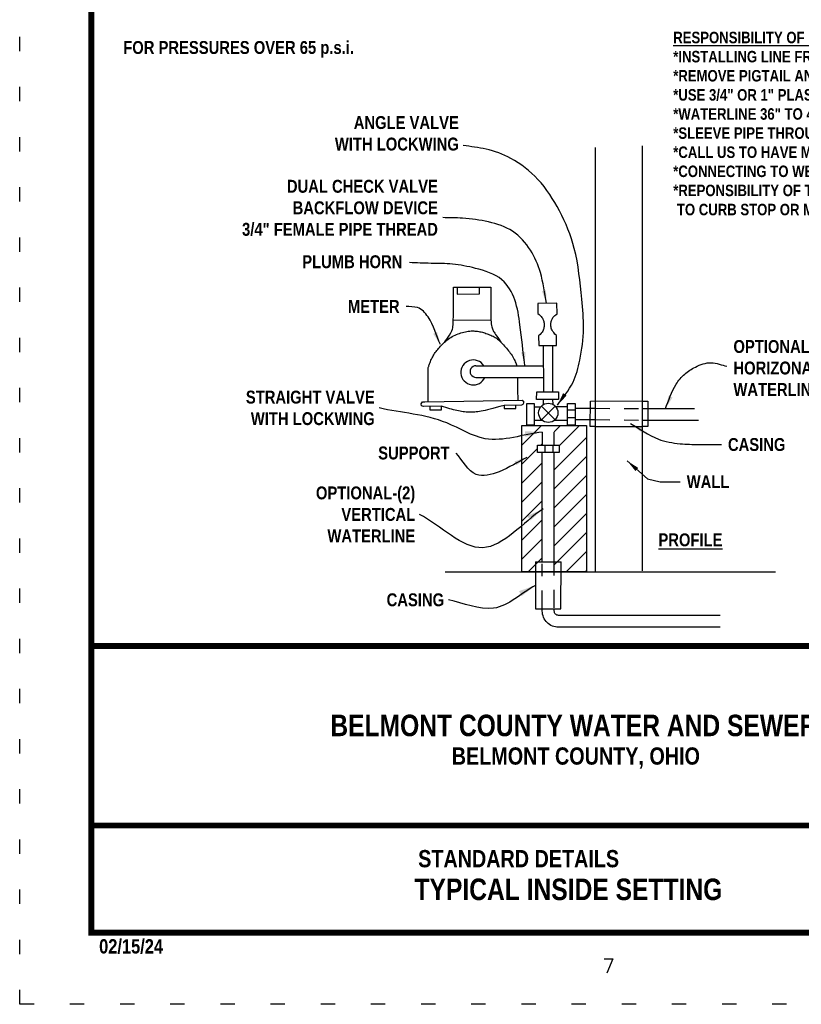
# Model space of a CAD drawing. Header units: feet. Extents: x 0.5 to 9, y 0.5 to 11.5.
# Tile 1 of 177: x 0.5 to 6, y 0.5 to 7.4. Entities that reach past the tile are written whole.
import ezdxf
from ezdxf.enums import TextEntityAlignment as Align

# ---------------------------------------------------------------- set-up
doc = ezdxf.new("R2010")
doc.units = ezdxf.units.FT
doc.header["$MEASUREMENT"] = 0
doc.linetypes.add('DASH', pattern=[0.6, 0.5, -0.1])
doc.linetypes.add('DOT2', pattern=[0.125, 0, -0.125])
doc.layers.get('0').update_dxf_attribs({"linetype": 'CONTINUOUS'})
doc.layers.get('DEFPOINTS').update_dxf_attribs({"linetype": 'CONTINUOUS'})
for name, color, linetype in [('BORDER', 7, 'CONTINUOUS'), ('DIMENSIONS', 7, 'CONTINUOUS'), ('METER', 1, 'CONTINUOUS'), ('TEXT', 255, 'CONTINUOUS'), ('WALL', 7, 'CONTINUOUS'), ('WOOD', 34, 'CONTINUOUS')]:
    doc.layers.add(name, color=color, linetype=linetype)
doc.styles.add('ROMANS', font='romans', dxfattribs={"height": 5})
doc.styles.add('TECHNICAL', font='techb___.ttf')
doc.dimstyles.get("Standard").update_dxf_attribs({"dimtxt": 0.18, "dimasz": 0.18, "dimexe": 0.18, "dimexo": 0.0625, "dimgap": 0.09, "dimtad": 0, "dimtih": 1, "dimtoh": 1, "dimdec": 4, "dimzin": 0, "dimdsep": 46, "dimtxsty": 'Standard', "dimcen": 0.09, "dimadec": 0, "dimazin": 0, "dimtfac": 1, "dimtdec": 4, "dimtofl": 0, "dimtmove": 0, "dimatfit": 3, "dimfxl": 1, "dimtolj": 1, "dimtzin": 0, "dimarcsym": 0})

msp = doc.modelspace()

# ---------------------------------------------------------------- hatches: boundary and pattern name
h = msp.add_hatch()
h.set_pattern_fill('ANSI31', color=8, scale=0.75)
h.paths.add_polyline_path([(4.14604, 4.34913), (4.1121, 4.34913), (4.1121, 4.40102), (4.14541, 4.40102), (4.14559, 4.53838), (4.00349, 4.53838), (4.00349, 3.51651), (4.14604, 3.51651)])
h.paths.add_polyline_path([(4.22933, 3.51651), (4.45478, 3.51651), (4.45478, 4.53838), (4.22976, 4.53838), (4.22976, 4.40102), (4.26307, 4.40102), (4.26307, 4.34913), (4.22933, 4.34913)])

# ---------------------------------------------------------------- linework, layer by layer
at = {"color": 5}
for points in [[(4.14604, 3.58655), (4.14604, 4.34913)], [(4.22933, 3.58655), (4.22933, 4.34913)], [(5.38662, 3.13038), (4.25933, 3.13038)]]:
    msp.add_lwpolyline(points, dxfattribs=at)
for points in [[(4.0984, 3.58655), (4.0981, 3.25955), (4.27604, 3.25853), (4.27698, 3.58655)], [(4.0984, 3.58655), (4.27698, 3.58655)]]:
    msp.add_lwpolyline(points)
at = {"color": 5, "linetype": 'DASH', "ltscale": 0.25, "flags": 128}
for points in [[(4.14604, 3.26288), (4.14604, 3.57393)], [(4.22933, 3.26589), (4.22933, 3.57991)]]:
    msp.add_lwpolyline(points, dxfattribs=at)
at = {"color": 5}
for points in [[(5.38662, 3.13038), (4.25933, 3.13038, -0.4142136), (4.14604, 3.24367), (4.14604, 3.25928)], [(5.38662, 3.21367), (4.25933, 3.21367, -0.4142136), (4.22933, 3.24367), (4.22933, 3.25878)]]:
    msp.add_lwpolyline(points, format="xyb", dxfattribs=at)
at = {"layer": 'BORDER', "const_width": 0.04}
msp.add_lwpolyline([(1, 1), (1, 11), (8.5, 11), (8.5, 1)], close=True, dxfattribs=at)
for points in [[(1, 2.99999), (8.5, 2.99999)], [(1, 1.74672), (8.5, 1.74672)]]:
    msp.add_lwpolyline(points, dxfattribs=at)
at = {"layer": 'DEFPOINTS', "linetype": 'DOT2', "ltscale": 2}
msp.add_lwpolyline([(0.5, 0.5), (0.5, 11.5), (9, 11.5), (9, 0.5)], close=True, dxfattribs=at)
at = {"layer": 'METER'}
for points in [[(3.46581, 5.12279), (3.48377, 5.14809), (3.4974, 5.16885), (3.50733, 5.18569), (3.51415, 5.19923), (3.51849, 5.2101), (3.52097, 5.21892), (3.52219, 5.22631), (3.52277, 5.23289), (3.52323, 5.23923), (3.52366, 5.24576), (3.52406, 5.25285), (3.52443, 5.26085), (3.52477, 5.27016), (3.52508, 5.28112), (3.52534, 5.29412), (3.52557, 5.30952), (3.52575, 5.32751), (3.5259, 5.34749), (3.52601, 5.36869), (3.5261, 5.39031), (3.52616, 5.41158), (3.52621, 5.43172), (3.52624, 5.44994), (3.52626, 5.46546), (3.52627, 5.47771), (3.52628, 5.48692), (3.52629, 5.49351), (3.5263, 5.49793), (3.5263, 5.50061), (3.5263, 5.50199), (3.5263, 5.5025), (3.5263, 5.50257)], [(3.5263, 5.50257), (3.78728, 5.50257), (3.78722, 5.26993), (3.52602, 5.27292)], [(3.55099, 5.50257), (3.55099, 5.45557), (3.70815, 5.45607), (3.70852, 5.5014)], [(4.24856, 5.31666), (4.2474, 5.39087), (4.11445, 5.38971), (4.11546, 5.32066)], [(4.11546, 5.32066), (4.12436, 5.31226), (4.13182, 5.30476), (4.13799, 5.29801), (4.14303, 5.29185), (4.14708, 5.28611), (4.15029, 5.28063), (4.15281, 5.27525), (4.15479, 5.26982), (4.15637, 5.2642), (4.15757, 5.25839), (4.15841, 5.25243), (4.15891, 5.24636), (4.15906, 5.24021), (4.1589, 5.23401), (4.15843, 5.22781), (4.15766, 5.22164), (4.15656, 5.2155), (4.15493, 5.20932), (4.15252, 5.20295), (4.14908, 5.1963), (4.14436, 5.18925), (4.13811, 5.18166), (4.13009, 5.17343), (4.12004, 5.16444)], [(4.24467, 5.16565), (4.23386, 5.17637), (4.22533, 5.18615), (4.21881, 5.19511), (4.21401, 5.20333), (4.21064, 5.21092), (4.20843, 5.21799), (4.20709, 5.22463), (4.20634, 5.23095), (4.20594, 5.23703), (4.20584, 5.24291), (4.20604, 5.24862), (4.20654, 5.25418), (4.20735, 5.25961), (4.20845, 5.26493), (4.20985, 5.27018), (4.21155, 5.27538), (4.21357, 5.28054), (4.21603, 5.28568), (4.21909, 5.29081), (4.22289, 5.29594), (4.22759, 5.30108), (4.23334, 5.30624), (4.24028, 5.31143), (4.24856, 5.31666)], [(3.78722, 5.27493), (3.78843, 5.26001), (3.78979, 5.24731), (3.79136, 5.23652), (3.79314, 5.22734), (3.79517, 5.21944), (3.79747, 5.21253), (3.80007, 5.20629), (3.803, 5.20041), (3.80631, 5.19456), (3.81018, 5.18835), (3.81481, 5.18138), (3.82041, 5.17323), (3.82719, 5.1635), (3.83535, 5.15178), (3.8451, 5.13765), (3.85664, 5.12072)], [(3.34998, 4.70571), (3.34962, 4.7826), (3.34936, 4.84038), (3.34917, 4.88178), (3.34904, 4.90953), (3.34896, 4.92636), (3.34892, 4.93501), (3.34891, 4.93819), (3.34891, 4.93865), (3.34891, 4.93867), (3.34897, 4.93884), (3.34913, 4.9393), (3.34945, 4.94019), (3.34996, 4.94166), (3.35073, 4.94385), (3.35181, 4.94692), (3.35324, 4.95099), (3.35507, 4.95617), (3.35727, 4.96232), (3.35983, 4.96926), (3.36271, 4.9768), (3.36588, 4.98477), (3.36933, 4.99298), (3.37302, 5.00124), (3.37692, 5.00937), (3.38102, 5.01723), (3.38532, 5.02483), (3.38983, 5.03224), (3.39456, 5.0395), (3.39953, 5.04667), (3.40474, 5.05382), (3.41021, 5.06099), (3.41595, 5.06825), (3.42197, 5.07563), (3.42828, 5.0831), (3.43488, 5.09062), (3.44178, 5.09813), (3.44899, 5.10559), (3.4565, 5.11294), (3.46433, 5.12014), (3.47249, 5.12713), (3.48097, 5.13389), (3.48975, 5.14038), (3.49882, 5.14659), (3.50814, 5.15251), (3.5177, 5.15813), (3.52747, 5.16342), (3.53742, 5.16839), (3.54754, 5.17301), (3.5578, 5.17727), (3.56815, 5.18116), (3.57855, 5.18467), (3.58895, 5.18779), (3.5993, 5.19052), (3.60956, 5.19283), (3.61968, 5.19473), (3.62961, 5.1962), (3.63931, 5.19723), (3.6488, 5.19786), (3.6581, 5.19809), (3.66722, 5.19795), (3.67618, 5.19747), (3.68501, 5.19667), (3.69372, 5.19557), (3.70233, 5.1942), (3.71086, 5.19257), (3.71933, 5.19071), (3.72773, 5.18862), (3.73609, 5.1863), (3.7444, 5.18377), (3.75269, 5.18104), (3.76096, 5.17812), (3.76922, 5.17502), (3.77747, 5.17174), (3.7857, 5.16825), (3.79387, 5.16452), (3.80197, 5.16051), (3.80997, 5.15619), (3.81784, 5.15152), (3.82556, 5.14647), (3.8331, 5.141), (3.84045, 5.13509), (3.84763, 5.12877), (3.85467, 5.12208), (3.8616, 5.11506), (3.86847, 5.10777), (3.8753, 5.10024), (3.88213, 5.09251), (3.88898, 5.08463), (3.89588, 5.07663), (3.90278, 5.06852), (3.9096, 5.0603), (3.91628, 5.05197), (3.92275, 5.04352), (3.92895, 5.03496), (3.9348, 5.02628), (3.94024, 5.01749), (3.94521, 5.0086), (3.94971, 4.99976), (3.95375, 4.99112), (3.95733, 4.98284), (3.96047, 4.97509), (3.96317, 4.96802), (3.96544, 4.9618), (3.96729, 4.95658), (3.96789, 4.95487)], [(4.12004, 5.16444), (4.12147, 5.09648)], [(4.12147, 5.09548), (4.24467, 5.0974), (4.24467, 5.16565)], [(4.15245, 5.09597), (4.15335, 4.78028)], [(4.21757, 5.09698), (4.21759, 4.77557)], [(3.68281, 4.95543), (4.15051, 4.95451)], [(3.68281, 4.87406), (4.15132, 4.87274)], [(3.9727, 4.87324), (3.9731, 4.84603), (3.97394, 4.78835), (3.97501, 4.71404)], [(4.10593, 4.71936), (4.10677, 4.77321), (4.25854, 4.77321), (4.25885, 4.71971), (4.10593, 4.71936)], [(4.15335, 4.78028), (4.15318, 4.77321)], [(4.21759, 4.77557), (4.21761, 4.77321)], [(3.31817, 4.67128), (3.30315, 4.67481), (3.30138, 4.68982), (3.31022, 4.70307), (3.32524, 4.70395)], [(3.44275, 4.67216), (3.31817, 4.67128)], [(3.32524, 4.70395), (4.00543, 4.71451)], [(3.36102, 4.67158), (3.36139, 4.64677), (3.44207, 4.64748), (3.44213, 4.67215)], [(3.87995, 4.67883), (3.85017, 4.67063), (3.82405, 4.6635), (3.80118, 4.65735), (3.78112, 4.65208), (3.76344, 4.64762), (3.74772, 4.64387), (3.73354, 4.64074), (3.72047, 4.63814), (3.70813, 4.63599), (3.69639, 4.63426), (3.68516, 4.63291), (3.67435, 4.63193), (3.66389, 4.63127), (3.65369, 4.63093), (3.64365, 4.63087), (3.63371, 4.63106), (3.62377, 4.63148), (3.61377, 4.63214), (3.60368, 4.63306), (3.59342, 4.63425), (3.58295, 4.63573), (3.57221, 4.6375), (3.56114, 4.63958), (3.5497, 4.642), (3.53784, 4.64475), (3.52555, 4.64782), (3.51283, 4.6512), (3.49968, 4.65488), (3.4861, 4.65882), (3.47208, 4.66303), (3.45763, 4.66748), (3.44275, 4.67216)], [(4.00046, 4.68109), (3.87995, 4.67883)], [(3.88059, 4.67845), (3.88091, 4.65649), (3.96159, 4.6572), (3.96165, 4.67946)], [(4.00543, 4.71451), (4.01406, 4.70755), (4.01513, 4.69396), (4.01012, 4.68467), (4.00046, 4.68109)], [(4.09012, 4.54013), (4.03756, 4.54033), (4.03756, 4.6921), (4.08945, 4.6921), (4.09012, 4.54013)], [(4.23534, 4.57886), (4.14003, 4.67417)], [(4.14003, 4.57886), (4.23534, 4.67417)], [(4.15194, 4.71947), (4.15153, 4.68339)], [(4.21812, 4.71962), (4.21844, 4.68649)], [(4.37532, 4.54113), (4.32245, 4.54113), (4.32245, 4.6921), (4.37434, 4.6921), (4.37532, 4.54113)], [(4.1332, 4.66618), (4.08946, 4.66544), (4.08946, 4.66544), (4.08946, 4.66544), (4.08946, 4.66544)], [(4.23871, 4.67055), (4.32245, 4.67077)], [(4.32245, 4.64777), (4.37486, 4.64777)], [(4.08946, 4.57497), (4.14442, 4.57484)], [(4.23072, 4.57464), (4.32245, 4.57444)], [(4.32245, 4.59359), (4.3755, 4.59359)], [(4.14562, 4.49275), (4.14541, 4.40102)], [(4.22976, 4.40102), (4.22976, 4.49275)], [(4.1121, 4.34913), (4.1121, 4.40102), (4.26307, 4.40102), (4.26307, 4.34913), (4.1121, 4.34913)], [(4.16456, 4.40102), (4.16456, 4.34797)], [(4.21874, 4.40102), (4.21874, 4.3486)]]:
    msp.add_lwpolyline(points, dxfattribs=at)
at = {"layer": 'METER', "color": 5}
for points in [[(4.37472, 4.65982), (4.51598, 4.65817)], [(4.84316, 4.6572), (5.20879, 4.65715)], [(4.37566, 4.57976), (4.51695, 4.57934)], [(4.84316, 4.57545), (5.2355, 4.57589)]]:
    msp.add_lwpolyline(points, dxfattribs=at)
at = {"layer": 'METER', "color": 5, "linetype": 'DASH', "ltscale": 0.15}
for points in [[(4.51598, 4.65817), (4.84316, 4.6572)], [(4.51695, 4.57934), (4.84316, 4.57545)]]:
    msp.add_lwpolyline(points, dxfattribs=at)
at = {"layer": 'METER'}
msp.add_circle((4.18769, 4.62652), 0.0674, dxfattribs=at)
for centre, radius, start, end in [((3.66507, 4.90828), 0.08718, 32.654563, 336.76281), ((3.68281, 4.91474), 0.04068, 89.775379, 270)]:
    msp.add_arc(centre, radius, start, end, dxfattribs=at)
at = {"layer": 'WALL'}
for points in [[(4.51569, 6.47783), (4.51569, 3.52262)], [(4.84296, 6.48894), (4.84296, 3.52464)], [(4.51712, 4.53137), (4.47924, 4.53201), (4.48123, 4.70915), (4.51615, 4.70932)], [(4.51615, 4.70932), (4.84316, 4.70902)], [(4.84316, 4.70902), (4.88255, 4.70867), (4.88259, 4.53044), (4.84316, 4.53044)], [(4.51712, 4.53137), (4.84316, 4.53044)], [(3.46875, 3.51651), (5.77386, 3.51651)]]:
    msp.add_lwpolyline(points, dxfattribs=at)
at = {"layer": 'WOOD'}
msp.add_lwpolyline([(4.00349, 3.51651), (4.00349, 4.53838), (4.45478, 4.53838), (4.45478, 3.51651)], close=True, dxfattribs=at)

# ---------------------------------------------------------------- texts
at = {"layer": 'BORDER', "style": 'TECHNICAL'}
msp.add_text('02/15/24', height=0.1, dxfattribs=at).set_placement((1.0542, 0.85439))
at = {"layer": 'DIMENSIONS', "color": 7, "style": 'TECHNICAL'}
msp.add_text('     FOR PRESSURES OVER 65 p.s.i.', height=0.09, dxfattribs=at).set_placement((1.07894, 7.1306))
at = {"layer": 'DIMENSIONS', "color": 0, "insert": (5.05933, 7.28517), "char_height": 0.08, "width": 3.7335, "attachment_point": 1, "style": 'TECHNICAL'}
msp.add_mtext('\\LRESPONSIBILITY OF HOMEOWNER\\P\\l*INSTALLING LINE FROM CURB STOP TO HOUSE\\P*REMOVE PIGTAIL AND HOOK THEIR LINE INTO CURB STOP\\P*USE 3/4" OR 1" PLASTIC CTS OR COPPER LINE CLASS-200\\P*WATERLINE 36" TO 48" DEEP\\P*SLEEVE PIPE THROUGH BASEMENT WALL\\P*CALL US TO HAVE METER INSTALLED\\P*CONNECTING TO WELLS AND CISTERNS PROHIBITED\\P*REPONSIBILITY OF THE COUNTY: REPAIRS FROM MAIN  \\P TO CURB STOP OR METER WELL AND METER.', dxfattribs=at)
at = {"layer": 'DIMENSIONS', "color": 7, "char_height": 0.09, "style": 'TECHNICAL'}
for s, insert, attachment_point in [('ANGLE VALVE\\PWITH LOCKWING', (3.56351, 6.45559), 9), ('DUAL CHECK VALVE\\PBACKFLOW DEVICE\\P3/4" FEMALE PIPE THREAD', (3.41755, 5.85954), 9), ('PLUMB HORN', (3.16953, 5.63453), 9), ('METER', (3.15025, 5.32407), 9), ('OPTIONAL-(1)\\PHORIZONAL \\PWATERLINE', (5.47912, 5.13447), 1), (' STRAIGHT VALVE\\P WITH LOCKWING', (2.97691, 4.66063), 6), ('SUPPORT', (3.49943, 4.30021), 9), ('CASING', (5.44104, 4.45055), 1), ('WALL', (5.15352, 4.19116), 1), ('OPTIONAL-(2)\\PVERTICAL \\PWATERLINE', (3.25939, 3.91788), 6), ('CASING', (3.46069, 3.32156), 6)]:
    msp.add_mtext(s, dxfattribs=dict(at, insert=insert, attachment_point=attachment_point))
at = {"layer": 'TEXT', "color": 7, "style": 'TECHNICAL'}
for s, height, p in [('%%UPROFILE', 0.09, (4.9559, 3.69562)), ('BELMONT COUNTY, OHIO', 0.1203954, (3.51436, 2.17211)), ('STANDARD DETAILS', 0.1203954, (3.28, 1.45595))]:
    msp.add_text(s, height=height, dxfattribs=at).set_placement(p)
for s, p in [('BELMONT COUNTY WATER AND SEWER DISTRICT', (6.90422, 2.44568)), ('TYPICAL INSIDE SETTING', (5.40183, 1.30221))]:
    msp.add_text(s, height=0.15, dxfattribs=at).set_placement(p, align=Align.MIDDLE_RIGHT)
at = {"layer": 'TEXT', "color": 0, "style": 'ROMANS'}
msp.add_text('7', height=0.1, dxfattribs=at).set_placement((4.56527, 0.71785))

# ---------------------------------------------------------------- leaders
at = {"path_type": 1, "annotation_type": 0, "has_hookline": 1, "hookline_direction": 1}
for points, text_width in [([(4.14562, 4.49275), (3.74705, 4.44631), (3.47907, 4.55603), (3.00691, 4.66063)], 1.09118), ([(4.15205, 3.95609), (3.7307, 3.68526), (3.28939, 3.91788)], 0.81053), ([(4.09825, 3.42305), (3.80595, 3.2631), (3.49069, 3.32156)], 0.42671)]:
    msp.add_leader(points, dimstyle='Standard', override={"dimasz": 0.12, "dimgap": 0.03, "dimtad": 0, "dimtxsty": 'TECHNICAL', "dimclrt": 7}, dxfattribs=dict(at, text_width=text_width))
at = {"layer": 'DIMENSIONS', "path_type": 1, "annotation_type": 0, "has_hookline": 1}
for points, hookline_direction, text_width in [([(4.25267, 4.6807), (4.36029, 4.83988), (4.40764, 4.99477), (4.43347, 5.21419), (4.42056, 5.4207), (4.3689, 5.7735), (4.26559, 6.03594), (4.11492, 6.25536), (3.92551, 6.40164), (3.75332, 6.46618), (3.59404, 6.49199)], 1, 0.97039), ([(4.17519, 5.39059), (4.13214, 5.6057), (4.06326, 5.76059), (3.93843, 5.89396), (3.77054, 5.9585), (3.58974, 5.98431), (3.45199, 5.98861)], 1, 1.62382), ([(4.02407, 4.96027), (3.98909, 5.23996), (3.95411, 5.41477), (3.86416, 5.55462), (3.67926, 5.63453), (3.51934, 5.6645), (3.36942, 5.66949), (3.2195, 5.67449)], 1, 0.76039), ([(3.43477, 5.10233), (3.34867, 5.29593), (3.27549, 5.36047), (3.19525, 5.36907)], 1, 0.39605), ([(5.00432, 4.65658), (5.07928, 4.82639), (5.13925, 4.89632), (5.21421, 4.94626), (5.32415, 4.97623), (5.43412, 4.9512)], 0, 0.77711), ([(4.76047, 4.55175), (4.95552, 4.44345), (5.10722, 4.41096), (5.23726, 4.40555), (5.39604, 4.40555)], 0, 0.42671), ([(4.03906, 4.31597), (3.84417, 4.21608), (3.68425, 4.1961), (3.54443, 4.34521)], 1, 0.53276)]:
    msp.add_leader(points, dimstyle='Standard', override={"dimscale": 0.5, "dimtxsty": 'TECHNICAL', "dimclrt": 7}, dxfattribs=dict(at, hookline_direction=hookline_direction, text_width=text_width))
at = {"layer": 'DIMENSIONS', "annotation_type": 0, "has_hookline": 1, "hookline_direction": 0, "text_width": 0.32211}
msp.add_leader([(4.73869, 4.291), (4.87862, 4.16614), (4.96857, 4.14616), (5.10852, 4.14616)], dimstyle='Standard', override={"dimscale": 0.5, "dimtxsty": 'TECHNICAL', "dimclrt": 7}, dxfattribs=at)

doc.saveas('drawing.dxf')
